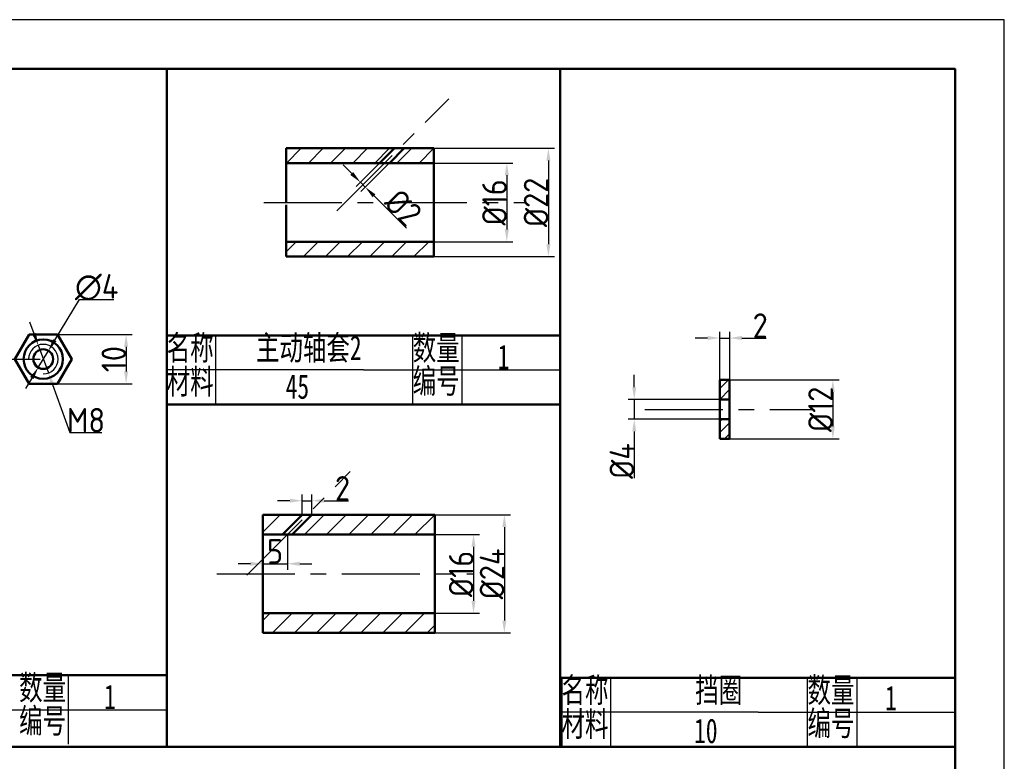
# Model space of a CAD drawing. Header units: millimetres. Extents: x 0 to 1085, y 0 to 297.
# Tile 5 of 6: x 761 to 962, y 146 to 297. Entities that reach past the tile are written whole.
import ezdxf

# ---------------------------------------------------------------- set-up
doc = ezdxf.new("R2010")
doc.units = ezdxf.units.MM
doc.header["$LTSCALE"] = 0.5
doc.linetypes.add('CENTER', pattern=[50.8, 31.75, -6.35, 6.35, -6.35])
for name, color, linetype in [('1细实线', 7, 'Continuous'), ('4点画线', 112, 'CENTER'), ('5尺寸标记', 7, 'CENTER'), ('6图纸层', 7, 'Continuous')]:
    doc.layers.add(name, color=color, linetype=linetype)
doc.layers.add('2粗实线', color=7, linetype='Continuous', lineweight=50)
doc.styles.get("Standard").update_dxf_attribs({"font": 'isocp.shx', "height": 5})
doc.styles.add('中文5', font='simfang.ttf', dxfattribs={"width": 0.7, "height": 5})
doc.dimstyles.new('%%c 标注', dxfattribs={"dimtxt": 5, "dimasz": 2.5, "dimexe": 1.25, "dimexo": 0, "dimgap": 0, "dimtad": 1, "dimdsep": 46, "dimtxsty": 'Standard', "dimcen": 2.5, "dimadec": 0, "dimazin": 0, "dimtfac": 1, "dimtmove": 0, "dimatfit": 3, "dimfxl": 1, "dimarcsym": 0})
doc.dimstyles.new('标注', dxfattribs={"dimtxt": 5, "dimasz": 2.5, "dimexe": 1.25, "dimexo": 0, "dimgap": 0, "dimtad": 1, "dimdsep": 46, "dimtxsty": 'Standard', "dimcen": 2.5, "dimadec": 0, "dimazin": 0, "dimtfac": 1, "dimtmove": 0, "dimatfit": 3, "dimfxl": 1, "dimarcsym": 0})
doc.dimstyles.new('标注$3', dxfattribs={"dimtxt": 5, "dimasz": 2.5, "dimexe": 1.25, "dimexo": 0, "dimgap": 0, "dimtad": 1, "dimtoh": 1, "dimdsep": 46, "dimtxsty": 'Standard', "dimcen": 2.5, "dimadec": 0, "dimazin": 0, "dimtfac": 1, "dimtmove": 0, "dimatfit": 0, "dimfxl": 1, "dimarcsym": 0})

# ---------------------------------------------------------------- blocks, each defined once
blk = doc.blocks.new('*D14')
at = {"color": 0, "lineweight": -2, "transparency": 16777216}
for p, q in [((905.77, 223.85), (927.99, 223.85)), ((926.74, 221.35), (926.74, 214.35)), ((905.77, 211.85), (927.99, 211.85))]:
    blk.add_line(p, q, dxfattribs=at)
at = {"color": 0, "transparency": 16777216}
for points in [[(926.32, 221.35), (927.15, 221.35), (926.74, 223.85)], [(926.32, 214.35), (927.15, 214.35), (926.74, 211.85)]]:
    blk.add_solid(points, dxfattribs=at)
at = {"layer": 'Defpoints', "color": 0, "transparency": 16777216}
for p in [(905.77, 223.85), (905.77, 211.85), (926.74, 211.85)]:
    blk.add_point(p, dxfattribs=at)
at = {"color": 0, "transparency": 16777216, "insert": (924.24, 217.85), "char_height": 5, "attachment_point": 5, "rotation": 90}
blk.add_mtext('%%c12', dxfattribs=at)
blk = doc.blocks.new('*D15')
at = {"color": 0, "lineweight": -2, "transparency": 16777216}
for p, q in [((901.27, 232.34), (898.77, 232.34)), ((903.77, 223.85), (903.77, 233.59)), ((903.77, 232.34), (905.77, 232.34)), ((905.77, 223.85), (905.77, 233.59)), ((908.27, 232.34), (913.19, 232.34))]:
    blk.add_line(p, q, dxfattribs=at)
at = {"color": 0, "transparency": 16777216}
for points in [[(901.27, 232.76), (901.27, 231.93), (903.77, 232.34)], [(908.27, 232.76), (908.27, 231.93), (905.77, 232.34)]]:
    blk.add_solid(points, dxfattribs=at)
at = {"layer": 'Defpoints', "color": 0, "transparency": 16777216}
for p in [(905.77, 232.34), (903.77, 223.85), (905.77, 223.85)]:
    blk.add_point(p, dxfattribs=at)
at = {"color": 0, "transparency": 16777216, "insert": (911.98, 234.85), "char_height": 5, "attachment_point": 5}
blk.add_mtext('2', dxfattribs=at)
blk = doc.blocks.new('*D16')
at = {"color": 0, "lineweight": -2, "transparency": 16777216}
for p, q in [((886.37, 222.35), (886.37, 224.85)), ((903.77, 219.85), (885.12, 219.85)), ((886.37, 219.85), (886.37, 215.85)), ((903.77, 215.85), (885.12, 215.85)), ((886.37, 213.35), (886.37, 203.85))]:
    blk.add_line(p, q, dxfattribs=at)
at = {"color": 0, "transparency": 16777216}
for points in [[(885.95, 222.35), (886.79, 222.35), (886.37, 219.85)], [(885.95, 213.35), (886.79, 213.35), (886.37, 215.85)]]:
    blk.add_solid(points, dxfattribs=at)
at = {"layer": 'Defpoints', "color": 0, "transparency": 16777216}
for p in [(903.77, 219.85), (886.37, 215.85), (903.77, 215.85)]:
    blk.add_point(p, dxfattribs=at)
at = {"color": 0, "transparency": 16777216, "insert": (883.87, 207.35), "char_height": 5, "attachment_point": 5, "rotation": 90}
blk.add_mtext('%%c4', dxfattribs=at)
blk = doc.blocks.new('*D56')
at = {"color": 0, "lineweight": -2, "transparency": 16777216}
for p, q in [((769.14, 233.05), (784.34, 233.05)), ((783.09, 230.55), (783.09, 225.55)), ((769.14, 223.05), (784.34, 223.05))]:
    blk.add_line(p, q, dxfattribs=at)
at = {"color": 0, "transparency": 16777216}
for points in [[(782.67, 230.55), (783.5, 230.55), (783.09, 233.05)], [(782.67, 225.55), (783.5, 225.55), (783.09, 223.05)]]:
    blk.add_solid(points, dxfattribs=at)
at = {"layer": 'Defpoints', "color": 0, "transparency": 16777216}
for p in [(769.14, 233.05), (769.14, 223.05), (783.09, 223.05)]:
    blk.add_point(p, dxfattribs=at)
at = {"color": 0, "transparency": 16777216, "insert": (780.59, 228.05), "char_height": 5, "attachment_point": 5, "rotation": 90}
blk.add_mtext('10', dxfattribs=at)
blk = doc.blocks.new('*D57')
at = {"color": 0, "lineweight": -2, "transparency": 16777216}
for p, q in [((768.59, 231.9), (773.61, 240.16)), ((773.61, 240.16), (780.61, 240.16)), ((765.21, 226.34), (767.29, 229.76)), ((763.91, 224.21), (762.62, 222.07))]:
    blk.add_line(p, q, dxfattribs=at)
at = {"color": 0, "transparency": 16777216}
for points in [[(768.23, 232.11), (768.94, 231.68), (767.29, 229.76)], [(763.56, 224.42), (764.27, 223.99), (765.21, 226.34)]]:
    blk.add_solid(points, dxfattribs=at)
at = {"layer": 'Defpoints', "color": 0, "transparency": 16777216}
for p in [(767.29, 229.76), (765.21, 226.34)]:
    blk.add_point(p, dxfattribs=at)
at = {"color": 0, "transparency": 16777216, "insert": (777.11, 242.66), "char_height": 5, "attachment_point": 5}
blk.add_mtext('∅4', dxfattribs=at)
blk = doc.blocks.new('*D58')
at = {"color": 0, "lineweight": -2, "transparency": 16777216}
for p, q in [((764.37, 233.22), (763.52, 235.57)), ((765.23, 230.87), (767.28, 225.24)), ((768.13, 222.89), (771.68, 213.13)), ((771.68, 213.13), (778.18, 213.13))]:
    blk.add_line(p, q, dxfattribs=at)
at = {"color": 0, "transparency": 16777216}
for points in [[(764.76, 233.36), (763.98, 233.07), (765.23, 230.87)], [(768.52, 223.03), (767.74, 222.74), (767.28, 225.24)]]:
    blk.add_solid(points, dxfattribs=at)
at = {"layer": 'Defpoints', "color": 0, "transparency": 16777216}
for p in [(765.23, 230.87), (767.28, 225.24)]:
    blk.add_point(p, dxfattribs=at)
at = {"color": 0, "transparency": 16777216, "insert": (774.93, 215.63), "char_height": 5, "attachment_point": 5}
blk.add_mtext('M8', dxfattribs=at)
blk = doc.blocks.new('*D93')
at = {"color": 0, "lineweight": -2, "transparency": 16777216}
for p, q in [((810.87, 192.42), (810.87, 185.23)), ((815.87, 192.42), (815.87, 185.23)), ((808.37, 186.48), (805.87, 186.48)), ((810.87, 186.48), (815.87, 186.48)), ((818.37, 186.48), (820.87, 186.48))]:
    blk.add_line(p, q, dxfattribs=at)
at = {"color": 0, "transparency": 16777216}
for points in [[(808.37, 186.89), (808.37, 186.06), (810.87, 186.48)], [(818.37, 186.89), (818.37, 186.06), (815.87, 186.48)]]:
    blk.add_solid(points, dxfattribs=at)
at = {"layer": 'Defpoints', "color": 0, "transparency": 16777216}
for p in [(810.87, 192.42), (815.87, 192.42), (815.87, 186.48)]:
    blk.add_point(p, dxfattribs=at)
at = {"color": 0, "transparency": 16777216, "insert": (813.37, 188.98), "char_height": 5, "attachment_point": 5}
blk.add_mtext('5', dxfattribs=at)
blk = doc.blocks.new('*D94')
at = {"color": 0, "lineweight": -2, "transparency": 16777216}
for p, q in [((845.87, 196.42), (861.22, 196.42)), ((859.97, 193.92), (859.97, 174.92)), ((845.87, 172.42), (861.22, 172.42))]:
    blk.add_line(p, q, dxfattribs=at)
at = {"color": 0, "transparency": 16777216}
for points in [[(859.55, 193.92), (860.38, 193.92), (859.97, 196.42)], [(859.55, 174.92), (860.38, 174.92), (859.97, 172.42)]]:
    blk.add_solid(points, dxfattribs=at)
at = {"layer": 'Defpoints', "color": 0, "transparency": 16777216}
for p in [(845.87, 196.42), (845.87, 172.42), (859.97, 172.42)]:
    blk.add_point(p, dxfattribs=at)
at = {"color": 0, "transparency": 16777216, "insert": (857.47, 184.42), "char_height": 5, "attachment_point": 5, "rotation": 90}
blk.add_mtext('%%C24', dxfattribs=at)
blk = doc.blocks.new('*D95')
at = {"color": 0, "lineweight": -2, "transparency": 16777216}
for p, q in [((845.87, 192.42), (854.95, 192.42)), ((853.7, 189.92), (853.7, 178.92)), ((845.87, 176.42), (854.95, 176.42))]:
    blk.add_line(p, q, dxfattribs=at)
at = {"color": 0, "transparency": 16777216}
for points in [[(853.29, 189.92), (854.12, 189.92), (853.7, 192.42)], [(853.29, 178.92), (854.12, 178.92), (853.7, 176.42)]]:
    blk.add_solid(points, dxfattribs=at)
at = {"layer": 'Defpoints', "color": 0, "transparency": 16777216}
for p in [(845.87, 192.42), (845.87, 176.42), (853.7, 176.42)]:
    blk.add_point(p, dxfattribs=at)
at = {"color": 0, "transparency": 16777216, "insert": (851.2, 184.42), "char_height": 5, "attachment_point": 5, "rotation": 90}
blk.add_mtext('%%C16', dxfattribs=at)
blk = doc.blocks.new('*D96')
at = {"color": 0, "lineweight": -2, "transparency": 16777216}
for p, q in [((818.87, 196.42), (818.87, 200.54)), ((820.87, 196.42), (820.87, 200.54)), ((816.37, 199.29), (813.87, 199.29)), ((818.87, 199.29), (820.87, 199.29)), ((823.37, 199.29), (828.3, 199.29))]:
    blk.add_line(p, q, dxfattribs=at)
at = {"color": 0, "transparency": 16777216}
for points in [[(816.37, 199.71), (816.37, 198.88), (818.87, 199.29)], [(823.37, 199.71), (823.37, 198.88), (820.87, 199.29)]]:
    blk.add_solid(points, dxfattribs=at)
at = {"layer": 'Defpoints', "color": 0, "transparency": 16777216}
for p in [(820.87, 199.29), (818.87, 196.42), (820.87, 196.42)]:
    blk.add_point(p, dxfattribs=at)
at = {"color": 0, "transparency": 16777216, "insert": (827.08, 201.79), "char_height": 5, "attachment_point": 5}
blk.add_mtext('2', dxfattribs=at)
blk = doc.blocks.new('*D97')
at = {"color": 0, "lineweight": -2, "transparency": 16777216}
for p, q in [((837.62, 270.89), (829.83, 263.1)), ((838.62, 269.89), (830.83, 262.1)), ((828.94, 265.75), (827.18, 267.52)), ((830.71, 263.98), (831.71, 262.98)), ((833.48, 261.22), (840.06, 254.64))]:
    blk.add_line(p, q, dxfattribs=at)
at = {"color": 0, "transparency": 16777216}
for points in [[(829.24, 266.05), (828.65, 265.46), (830.71, 263.98)], [(833.77, 261.51), (833.19, 260.92), (831.71, 262.98)]]:
    blk.add_solid(points, dxfattribs=at)
at = {"layer": 'Defpoints', "color": 0, "transparency": 16777216}
for p in [(837.62, 270.89), (838.62, 269.89), (831.71, 262.98)]:
    blk.add_point(p, dxfattribs=at)
at = {"color": 0, "transparency": 16777216, "insert": (839.42, 258.81), "char_height": 5, "attachment_point": 5, "rotation": 315}
blk.add_mtext('%%C2', dxfattribs=at)
blk = doc.blocks.new('*D98')
at = {"color": 0, "lineweight": -2, "transparency": 16777216}
for p, q in [((845.62, 270.89), (870.17, 270.89)), ((868.92, 268.39), (868.92, 251.39)), ((845.62, 248.89), (870.17, 248.89))]:
    blk.add_line(p, q, dxfattribs=at)
at = {"color": 0, "transparency": 16777216}
for points in [[(868.51, 268.39), (869.34, 268.39), (868.92, 270.89)], [(868.51, 251.39), (869.34, 251.39), (868.92, 248.89)]]:
    blk.add_solid(points, dxfattribs=at)
at = {"layer": 'Defpoints', "color": 0, "transparency": 16777216}
for p in [(845.62, 270.89), (845.62, 248.89), (868.92, 248.89)]:
    blk.add_point(p, dxfattribs=at)
at = {"color": 0, "transparency": 16777216, "insert": (866.42, 259.89), "char_height": 5, "attachment_point": 5, "rotation": 90}
blk.add_mtext('%%C22', dxfattribs=at)
blk = doc.blocks.new('*D99')
at = {"color": 0, "lineweight": -2, "transparency": 16777216}
for p, q in [((845.62, 267.89), (861.72, 267.89)), ((860.47, 265.39), (860.47, 254.39)), ((845.62, 251.89), (861.72, 251.89))]:
    blk.add_line(p, q, dxfattribs=at)
at = {"color": 0, "transparency": 16777216}
for points in [[(860.05, 265.39), (860.89, 265.39), (860.47, 267.89)], [(860.05, 254.39), (860.89, 254.39), (860.47, 251.89)]]:
    blk.add_solid(points, dxfattribs=at)
at = {"layer": 'Defpoints', "color": 0, "transparency": 16777216}
for p in [(845.62, 267.89), (845.62, 251.89), (860.47, 251.89)]:
    blk.add_point(p, dxfattribs=at)
at = {"color": 0, "transparency": 16777216, "insert": (857.97, 259.89), "char_height": 5, "attachment_point": 5, "rotation": 90}
blk.add_mtext('%%C16', dxfattribs=at)

msp = doc.modelspace()

# ---------------------------------------------------------------- hatches: boundary and pattern name
h = msp.add_hatch()
h.set_pattern_fill('ANSI31', color=256)
h.paths.add_polyline_path([(837.617, 270.889), (815.617, 270.889), (815.617, 267.889), (834.617, 267.889)])
h.paths.add_polyline_path([(845.617, 270.889), (839.617, 270.889), (836.617, 267.889), (845.617, 267.889)])
h.paths.add_polyline_path([(845.617, 251.889), (815.617, 251.889), (815.617, 248.889), (845.617, 248.889)])
h = msp.add_hatch()
h.set_pattern_fill('ANSI31', color=256, scale=0.5)
h.set_pattern_definition([(45, (541.59, 165.2483), (-1.122532, 1.122532), [])])
h.paths.add_polyline_path([(903.765, 219.849), (905.765, 219.849), (905.765, 223.849), (903.765, 223.849)])
h.paths.add_polyline_path([(903.765, 211.849), (905.765, 211.849), (905.765, 215.849), (903.765, 215.849)])
h = msp.add_hatch()
h.set_pattern_fill('ANSI31', color=256)
h.set_pattern_definition([(45, (687.6685, 114.6138), (-2.245064, 2.245064), [])])
h.paths.add_polyline_path([(820.87, 196.419), (816.87, 192.419), (845.87, 192.419), (845.87, 196.419)])
h.paths.add_polyline_path([(810.87, 196.419), (810.87, 192.419), (814.87, 192.419), (818.87, 196.419)])
h.paths.add_polyline_path([(810.87, 176.419), (810.87, 172.419), (845.87, 172.419), (845.87, 176.419)])

# ---------------------------------------------------------------- linework, layer by layer
at = {"layer": '1细实线'}
for p, q in [((801.341, 218.864), (801.341, 232.864)), ((841.341, 218.864), (841.341, 232.864)), ((851.341, 232.864), (851.341, 218.864)), ((811.341, 225.864), (791.341, 225.864)), ((831.341, 225.864), (811.341, 225.864)), ((831.341, 225.864), (871.341, 225.864)), ((771.341, 163.835), (771.341, 149.835)), ((881.59, 149.321), (881.59, 163.321)), ((921.59, 149.321), (921.59, 163.321)), ((931.59, 163.321), (931.59, 149.321)), ((751.341, 156.835), (791.341, 156.835)), ((891.59, 156.321), (871.59, 156.321)), ((911.59, 156.321), (891.59, 156.321)), ((911.59, 156.321), (951.59, 156.321))]:
    msp.add_line(p, q, dxfattribs=at)
msp.add_arc((766.252, 228.052), 2.997, 270, 180, dxfattribs=at)
at = {"layer": '2粗实线'}
for p, q in [((791.341, 163.578), (791.341, 287)), ((871.341, 149.321), (871.341, 286.743)), ((815.617, 259.889), (815.617, 270.889)), ((815.617, 270.889), (845.617, 270.889)), ((834.617, 267.889), (837.617, 270.889)), ((839.617, 270.889), (836.617, 267.889)), ((837.617, 270.889), (839.617, 270.889)), ((845.617, 270.889), (845.617, 248.889)), ((815.617, 267.889), (845.617, 267.889)), ((845.617, 267.889), (845.617, 251.889)), ((815.617, 248.889), (815.617, 259.418)), ((845.617, 251.889), (815.617, 251.889)), ((845.617, 248.889), (815.617, 248.889)), ((811.341, 232.864), (791.341, 232.864)), ((811.341, 232.864), (831.341, 232.864)), ((831.341, 232.864), (871.341, 232.864)), ((903.765, 217.849), (903.765, 223.849)), ((903.765, 223.849), (905.765, 223.849)), ((905.765, 223.849), (905.765, 211.849)), ((791.341, 218.864), (871.341, 218.864)), ((903.765, 219.849), (905.765, 219.849)), ((903.765, 211.849), (903.765, 217.849)), ((903.765, 215.849), (905.765, 215.849)), ((905.765, 211.849), (903.765, 211.849)), ((810.87, 184.419), (810.87, 196.419)), ((810.87, 196.419), (845.87, 196.419)), ((814.87, 192.419), (818.87, 196.419)), ((816.87, 192.419), (820.87, 196.419)), ((845.87, 196.419), (845.87, 172.419)), ((810.87, 192.419), (845.87, 192.419)), ((810.87, 172.419), (810.87, 184.419)), ((810.87, 176.419), (845.87, 176.419)), ((845.87, 172.419), (810.87, 172.419)), ((751.341, 163.835), (791.341, 163.835)), ((791.341, 163.578), (791.341, 156.578)), ((791.341, 163.578), (791.341, 149.578)), ((871.341, 163.321), (871.341, 149.321)), ((891.59, 163.321), (871.59, 163.321)), ((871.59, 163.321), (871.59, 156.321)), ((891.59, 163.321), (911.59, 163.321)), ((911.59, 163.321), (951.59, 163.321)), ((951.59, 163.321), (951.59, 149.321)), ((791.341, 156.578), (791.341, 149.578)), ((871.59, 156.321), (871.59, 149.321)), ((951.59, 149.321), (551.59, 149.321))]:
    msp.add_line(p, q, dxfattribs=at)
msp.add_lwpolyline([(763.365, 233.052), (760.478, 228.052), (763.365, 223.052), (769.138, 223.052), (772.025, 228.052), (769.138, 233.052)], close=True, dxfattribs=at)
for radius in [4, 2]:
    msp.add_circle((766.252, 228.052), radius, dxfattribs=at)
at = {"layer": '4点画线'}
for p, q in [((825.918, 258.189), (848.674, 280.946)), ((811.08, 259.889), (864.312, 259.889)), ((698.926, 228.052), (766.252, 228.052)), ((888.509, 217.849), (923.021, 217.849)), ((807.616, 184.165), (828.642, 205.192)), ((801.524, 184.419), (853.542, 184.419))]:
    msp.add_line(p, q, dxfattribs=at)
at = {"layer": '6图纸层'}
msp.add_lwpolyline([(541.59, 0), (961.59, 0), (961.59, 297), (541.59, 297)], close=True, dxfattribs=at)
at = {"layer": '6图纸层', "lineweight": 50}
msp.add_lwpolyline([(551.59, 10), (951.59, 10), (951.59, 287), (551.59, 287)], close=True, dxfattribs=at)

# ---------------------------------------------------------------- texts
at = {"layer": '2粗实线', "char_height": 5, "attachment_point": 1, "style": '中文5'}
for insert in [(858.607, 230.982), (778.607, 161.953), (937.345, 161.696)]:
    msp.add_mtext_dynamic_manual_height_columns('1', width=12.12436, gutter_width=25, heights=[0], dxfattribs=dict(at, insert=insert))
at = {"layer": '5尺寸标记', "char_height": 5, "attachment_point": 1, "style": '中文5'}
for s, width, insert in [('名称', 10, (791.341, 232.864)), ('主动轴套2', 25.54476, (809.478, 232.864)), ('数量', 10, (841.341, 232.864)), ('材料', 10, (791.341, 225.978)), ('编号', 10, (841.341, 226.121)), ('45', 21.43999, (815.522, 224.99)), ('数量', 10, (761.341, 163.835)), ('名称', 10, (871.59, 163.321)), ('挡圈', 12.12436, (898.759, 163.321)), ('数量', 10, (921.59, 163.321)), ('编号', 10, (761.341, 157.092)), ('材料', 10, (871.59, 156.435)), ('编号', 10, (921.59, 156.578)), ('10', 21.43999, (898.537, 155.041))]:
    msp.add_mtext_dynamic_manual_height_columns(s, width=width, gutter_width=25, heights=[0], dxfattribs=dict(at, insert=insert))

# ---------------------------------------------------------------- dimensions: what is measured, and where the dimension line sits
dim = msp.add_aligned_dim(p1=(837.617, 270.889), p2=(838.617, 269.889), distance=-9.765, text='%%C2', dimstyle='标注')
dim.commit()
dim.dimension.update_dxf_attribs({"geometry": '*D97', "text_midpoint": (839.42, 258.812)})
for base, p1, p2, picture, middle in [((868.923, 248.889), (845.617, 270.889), (845.617, 248.889), '*D98', (866.422, 259.889)), ((860.47, 251.889), (845.617, 267.889), (845.617, 251.889), '*D99', (857.97, 259.889)), ((859.968, 172.419), (845.87, 196.419), (845.87, 172.419), '*D94', (857.467, 184.419)), ((853.703, 176.419), (845.87, 192.419), (845.87, 176.419), '*D95', (851.203, 184.419))]:
    dim = msp.add_linear_dim(base=base, p1=p1, p2=p2, angle=90, text='%%C<>', dimstyle='标注')
    dim.commit()
    dim.dimension.update_dxf_attribs({"geometry": picture, "text_midpoint": middle})
dim = msp.add_diameter_dim_2p(p1=(765.213, 226.343), p2=(767.29, 229.761), dimstyle='标注$3')
dim.commit()
dim.dimension.update_dxf_attribs({"geometry": '*D57', "text_midpoint": (777.109, 240.159), "dimtype": 163})
for base, p1, p2, picture, middle in [((905.765, 232.345), (903.765, 223.849), (905.765, 223.849), '*D15', (911.979, 234.845)), ((820.87, 199.292), (818.87, 196.419), (820.87, 196.419), '*D96', (827.083, 201.793)), ((815.87, 186.476), (810.87, 192.419), (815.87, 192.419), '*D93', (813.37, 188.976))]:
    dim = msp.add_linear_dim(base=base, p1=p1, p2=p2, dimstyle='标注')
    dim.commit()
    dim.dimension.update_dxf_attribs({"geometry": picture, "text_midpoint": middle})
dim = msp.add_diameter_dim_2p(p1=(765.226, 230.868), p2=(767.277, 225.236), text='M8', dimstyle='标注$3')
dim.commit()
dim.dimension.update_dxf_attribs({"geometry": '*D58', "text_midpoint": (774.934, 213.133), "dimtype": 163})
dim = msp.add_linear_dim(base=(783.088, 223.052), p1=(769.138, 233.052), p2=(769.138, 223.052), angle=270, dimstyle='标注')
dim.commit()
dim.dimension.update_dxf_attribs({"geometry": '*D56', "text_midpoint": (780.588, 228.052)})
for base, p1, p2, picture, middle in [((886.369, 215.849), (903.765, 219.849), (903.765, 215.849), '*D16', (883.869, 207.349)), ((926.736, 211.849), (905.765, 223.849), (905.765, 211.849), '*D14', (924.236, 217.849))]:
    dim = msp.add_linear_dim(base=base, p1=p1, p2=p2, angle=90, dimstyle='%%c 标注', override={"dimpost": '%%c<>'})
    dim.commit()
    dim.dimension.update_dxf_attribs({"geometry": picture, "text_midpoint": middle})

doc.saveas('drawing.dxf')
